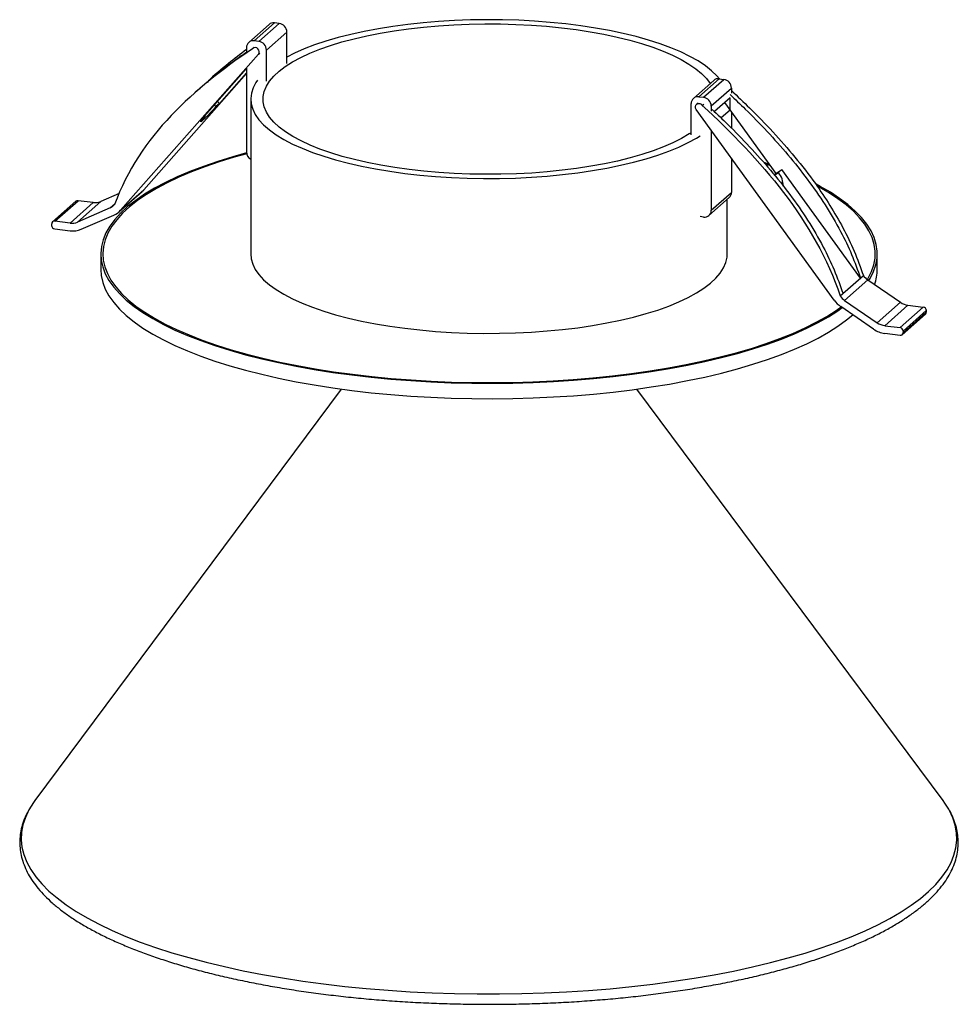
# Paper-space layout '_Dimétrica' of a CAD drawing. Header units: millimetres. Extents: x -60 to 54, y -96 to 24.
import ezdxf

# ---------------------------------------------------------------- set-up
doc = ezdxf.new("R2010")
doc.units = ezdxf.units.MM

psp = doc.layouts.new('_Dimétrica')

# ---------------------------------------------------------------- linework, layer by layer
at = {"color": 7, "linetype": 'Continuous', "lineweight": 25}
for p, q in [((-29.43, 22.98), (-31.9, 20.79)), ((-31.24, 20.99), (-28.77, 23.17)), ((-30.67, 20.91), (-28.2, 23.1)), ((-28.2, 23.1), (-28.77, 23.17)), ((-29.74, 19.85), (-27.26, 22.04)), ((-27.26, 18.23), (-27.26, 22.04)), ((-30.67, 20.91), (-31.24, 20.99)), ((-47.49, 0.35), (-30.72, 19.33)), ((-32.18, 20.16), (-32.18, 19.55)), ((-31.24, 20.2), (-31.42, 20.05)), ((-30.72, 19.33), (-30.55, 19.49)), ((-29.74, 16.05), (-29.74, 19.85)), ((-44.67, 2.85), (-32.18, 16.98)), ((-37.58, 11.48), (-32.18, 17.6)), ((-35.57, 17.21), (-35.93, 16.89)), ((-32.18, 17.07), (-35.46, 13.35)), ((-32.18, 17.64), (-32.18, 7.46)), ((24.69, 16.16), (22.21, 13.97)), ((22.87, 14.17), (25.35, 16.35)), ((23.44, 14.1), (25.92, 16.28)), ((25.35, 16.35), (25.92, 16.28)), ((-38.05, 15.02), (-38.4, 14.71)), ((-37.83, 15.18), (-38.03, 15)), ((24.38, 13.04), (26.85, 15.22)), ((26.85, 15.22), (26.85, 14.61)), ((-35.46, 13.35), (-35.89, 12.97)), ((-35.46, 13.35), (-35.72, 13.59)), ((-31.66, 13.88), (-31.66, -4.97)), ((21.94, 9.53), (21.94, 13.34)), ((22.78, 13.4), (22.61, 13.24)), ((22.87, 14.17), (23.44, 14.1)), ((23.3, 13.12), (23.48, 13.27)), ((26.68, 14.05), (24.77, 12.36)), ((26.01, 13.46), (32.26, 4.82)), ((26.68, 12.54), (26.68, 14.05)), ((-35.89, 12.97), (-36.09, 13.16)), ((39.34, -10.59), (22.57, 12.62)), ((24.38, 13.04), (24.38, 12.43)), ((26.68, 12.54), (25.59, 11.58)), ((26.85, 12.3), (26.85, 10.33)), ((-37.15, 11.86), (-37.58, 11.48)), ((-37.15, 11.86), (-37.21, 11.91)), ((24.38, 10.12), (24.38, 0.34)), ((26.85, 6.69), (26.85, 2.52)), ((31.47, 5.92), (30.81, 6.14)), ((32.26, 4.82), (32.06, 4.64)), ((32.08, 4.61), (32.57, 4.94)), ((32.26, 4.82), (32.99, 5.31)), ((32.99, 5.31), (32.57, 4.94)), ((42.55, -7.91), (32.99, 5.31)), ((-47.7, 0.15), (-44.87, 2.64)), ((-47.49, 0.35), (-44.67, 2.85)), ((24.38, 0.34), (26.85, 2.52)), ((-52.95, 1.44), (-55.78, -1.06)), ((-55.51, -0.98), (-52.68, 1.51)), ((-53.65, -1.22), (-50.82, 1.28)), ((-52.74, -1.09), (-49.91, 1.4)), ((-50.82, 1.28), (-52.68, 1.51)), ((-47.66, 2.38), (-49.91, 1.4)), ((24.11, -0.29), (26.58, 1.89)), ((26.34, -4.97), (26.34, 1.67)), ((-48.77, 0.63), (-52.74, -1.09)), ((-48.77, 0.63), (-48.17, 1.17)), ((-53.65, -1.22), (-55.51, -0.98)), ((-52.28, -1.97), (-48.32, -0.25)), ((23.44, -0.49), (23.03, -0.43)), ((-55.89, -1.31), (-55.89, -1.5)), ((-55.51, -1.92), (-53.65, -2.16)), ((-49.91, -4.97), (-49.91, -6.86)), ((44.59, -6.86), (44.59, -4.97)), ((40.07, -10.09), (42.9, -7.6)), ((40.62, -10.63), (43.45, -8.13)), ((43.45, -8.13), (47.41, -10.86)), ((40.62, -10.63), (44.59, -13.35)), ((44.13, -14.12), (40.17, -11.39)), ((44.59, -13.35), (47.41, -10.86)), ((45.5, -13.71), (48.33, -11.21)), ((47.36, -13.94), (50.19, -11.45)), ((47.74, -14.37), (50.56, -11.87)), ((48.33, -11.21), (50.19, -11.45)), ((50.56, -11.87), (50.56, -12.06)), ((47.63, -14.81), (50.45, -12.31)), ((47.74, -14.56), (50.56, -12.06)), ((45.5, -13.71), (47.36, -13.94)), ((47.74, -14.37), (47.74, -14.56)), ((47.36, -14.89), (45.5, -14.65)), ((-20.64, -21.43), (-57.92, -71.53)), ((52.6, -71.53), (15.32, -21.43))]:
    psp.add_line(p, q, dxfattribs=at)
at = {"color": 7, "linetype": 'Continuous', "lineweight": 25, "flags": 128}
for points in [[(-12.38, 5.31), (-14.14, 5.55), (-15.83, 5.83), (-17.47, 6.16), (-19.03, 6.52), (-20.52, 6.91), (-21.92, 7.34), (-23.23, 7.79), (-24.44, 8.28), (-25.54, 8.8), (-26.54, 9.33), (-27.43, 9.89), (-28.19, 10.47), (-28.84, 11.07), (-29.36, 11.68), (-29.75, 12.3), (-30.01, 12.92), (-30.14, 13.55), (-30.15, 14.19), (-30.02, 14.82), (-29.76, 15.45), (-29.37, 16.06), (-28.85, 16.67), (-28.21, 17.27), (-27.45, 17.85), (-26.57, 18.41), (-25.58, 18.95), (-24.47, 19.46), (-23.27, 19.95), (-21.96, 20.41), (-20.56, 20.84), (-19.08, 21.23), (-17.52, 21.59), (-15.89, 21.92), (-14.19, 22.2), (-12.44, 22.45), (-10.65, 22.65), (-8.81, 22.82), (-6.95, 22.94), (-5.06, 23.01), (-3.17, 23.05), (-1.27, 23.04), (0.62, 22.98), (2.5, 22.89), (4.35, 22.74), (6.17, 22.56), (7.94, 22.34), (9.67, 22.07), (11.33, 21.77), (12.93, 21.43), (14.46, 21.05), (15.9, 20.64), (17.26, 20.2), (18.52, 19.73), (19.68, 19.23), (20.73, 18.7), (21.67, 18.15), (22.5, 17.58), (23.21, 16.99), (23.79, 16.39), (24.24, 15.78), (24.25, 15.77)], [(25.38, 16.35), (25.07, 16.71), (24.43, 17.33), (23.67, 17.93), (22.79, 18.52), (21.79, 19.08), (20.68, 19.62), (19.47, 20.13), (18.15, 20.61), (16.74, 21.07), (15.24, 21.49), (13.66, 21.87), (12.01, 22.22), (10.28, 22.53), (8.5, 22.8), (6.67, 23.03), (4.79, 23.22), (2.89, 23.37), (0.95, 23.47), (-1, 23.53), (-2.96, 23.55), (-4.92, 23.52), (-6.86, 23.45), (-8.79, 23.33), (-10.69, 23.17), (-12.55, 22.97), (-14.37, 22.73), (-16.13, 22.44), (-17.84, 22.12), (-19.47, 21.76), (-21.03, 21.36), (-22.5, 20.93), (-23.88, 20.47), (-25.17, 19.98), (-26.35, 19.46), (-27.26, 19)], [(-30.83, 16.18), (-31.03, 15.89), (-31.37, 15.25), (-31.58, 14.6), (-31.66, 13.95), (-31.61, 13.29), (-31.42, 12.64), (-31.11, 12), (-30.66, 11.36), (-30.09, 10.74), (-29.39, 10.13), (-28.57, 9.54), (-27.63, 8.96), (-26.57, 8.41), (-25.41, 7.89), (-24.15, 7.39), (-22.78, 6.92), (-21.33, 6.48), (-19.78, 6.08), (-18.17, 5.71), (-16.48, 5.38), (-14.72, 5.09), (-12.91, 4.84)], [(22.57, 12.62), (22.49, 12.79), (22.47, 12.98), (22.53, 13.15), (22.64, 13.27), (22.81, 13.34), (22.99, 13.33), (23.16, 13.25), (23.3, 13.12)], [(-35.89, 12.97), (-36.21, 12.62), (-36.56, 12.25), (-36.9, 11.89), (-37.21, 11.57), (-37.47, 11.32), (-37.65, 11.17), (-37.74, 11.11), (-37.73, 11.16), (-37.62, 11.31), (-37.42, 11.55), (-37.15, 11.86)], [(21.94, 9.78), (21.7, 9.63), (20.76, 9.08), (19.72, 8.55), (18.56, 8.05), (17.3, 7.58), (15.95, 7.13), (14.51, 6.72), (12.99, 6.34), (11.39, 6), (9.72, 5.7), (8, 5.43), (6.23, 5.21), (4.41, 5.02), (2.56, 4.88), (0.68, 4.78), (-1.21, 4.73), (-3.11, 4.72), (-5, 4.75), (-6.89, 4.82), (-8.75, 4.94), (-10.59, 5.1), (-12.38, 5.31)], [(-12.91, 4.84), (-11.06, 4.63), (-9.17, 4.46), (-7.24, 4.34), (-5.3, 4.25), (-3.35, 4.22), (-1.39, 4.22), (0.57, 4.27), (2.5, 4.37), (4.42, 4.51), (6.3, 4.69), (8.14, 4.91), (9.94, 5.17), (11.67, 5.48), (13.34, 5.82), (14.94, 6.2), (16.45, 6.61), (17.88, 7.06), (19.22, 7.54), (20.45, 8.04), (21.58, 8.58), (22.6, 9.13), (23.03, 9.4)], [(-32.17, 7.33), (-33.85, 6.86), (-35.68, 6.29), (-37.42, 5.69), (-39.06, 5.07), (-40.6, 4.41), (-42.03, 3.73), (-43.36, 3.03), (-44.57, 2.3), (-45.66, 1.55), (-46.64, 0.79), (-47.49, 0.01), (-48.21, -0.79), (-48.81, -1.6), (-49.28, -2.41), (-49.62, -3.24), (-49.83, -4.07), (-49.91, -4.9), (-49.86, -5.73), (-49.67, -6.56), (-49.36, -7.38), (-48.91, -8.2), (-48.34, -9.01), (-47.63, -9.81), (-46.81, -10.59), (-45.85, -11.36), (-44.78, -12.11), (-43.59, -12.84), (-42.29, -13.55), (-40.88, -14.24), (-39.36, -14.9), (-37.74, -15.53), (-36.02, -16.13), (-34.21, -16.7), (-32.3, -17.24), (-30.32, -17.74), (-28.26, -18.21), (-26.13, -18.64), (-23.93, -19.04), (-21.68, -19.39), (-19.37, -19.71)], [(-32.15, 7.22), (-33.69, 6.79), (-35.51, 6.23), (-37.24, 5.64), (-38.87, 5.01), (-40.4, 4.36), (-41.83, 3.69), (-43.14, 2.99), (-44.35, 2.26), (-45.43, 1.52), (-46.4, 0.76), (-47.25, -0.02), (-47.97, -0.81), (-48.57, -1.61), (-49.04, -2.43), (-49.37, -3.25), (-49.58, -4.07), (-49.66, -4.9), (-49.61, -5.72), (-49.42, -6.55), (-49.11, -7.37), (-48.67, -8.18), (-48.09, -8.99), (-47.4, -9.78), (-46.57, -10.56), (-45.63, -11.33), (-44.56, -12.07), (-43.38, -12.8), (-42.08, -13.51), (-40.68, -14.19), (-39.17, -14.84), (-37.55, -15.47), (-35.84, -16.07), (-34.04, -16.64), (-32.15, -17.17), (-30.18, -17.68), (-28.13, -18.14), (-26.01, -18.57), (-23.82, -18.96), (-21.58, -19.32), (-19.28, -19.63)], [(31.58, 5.76), (31.39, 5.83), (30.99, 5.96)], [(43.57, -8.22), (43.74, -7.95), (44.15, -7.13), (44.42, -6.3), (44.56, -5.47), (44.58, -4.64), (44.46, -3.81), (44.21, -2.98), (43.83, -2.16), (43.32, -1.34), (42.68, -0.54), (41.91, 0.25), (41.02, 1.03), (40.01, 1.79), (38.88, 2.53), (37.63, 3.25), (37.15, 3.51)], [(43.4, -8.1), (43.49, -7.93), (43.9, -7.11), (44.17, -6.29), (44.32, -5.47), (44.33, -4.64), (44.21, -3.81), (43.96, -2.99), (43.58, -2.17), (43.07, -1.36), (42.44, -0.56), (41.68, 0.22), (40.79, 1), (39.78, 1.75), (38.66, 2.49), (37.42, 3.21), (37.34, 3.25)], [(-31.66, -4.97), (-31.61, -5.56), (-31.42, -6.21), (-31.11, -6.86), (-30.66, -7.49), (-30.09, -8.12), (-29.39, -8.73), (-28.57, -9.32), (-27.63, -9.89), (-26.57, -10.44), (-25.41, -10.97), (-24.15, -11.47), (-22.78, -11.94), (-21.33, -12.37), (-19.78, -12.78), (-18.17, -13.14), (-16.48, -13.47), (-14.72, -13.77), (-12.91, -14.02)], [(-12.91, -14.02), (-11.06, -14.23), (-9.17, -14.4), (-7.24, -14.52), (-5.3, -14.6), (-3.35, -14.64), (-1.39, -14.63), (0.57, -14.58), (2.5, -14.49), (4.42, -14.35), (6.3, -14.17), (8.14, -13.95), (9.94, -13.68), (11.67, -13.38), (13.34, -13.04), (14.94, -12.66), (16.45, -12.24), (17.88, -11.8), (19.22, -11.32), (20.45, -10.81), (21.58, -10.28), (22.6, -9.72), (23.5, -9.14), (24.29, -8.54), (24.95, -7.93), (25.49, -7.3), (25.89, -6.66), (26.17, -6.02), (26.31, -5.37), (26.34, -4.97)], [(-49.91, -6.86), (-49.86, -7.61), (-49.67, -8.44), (-49.36, -9.27), (-48.91, -10.09), (-48.34, -10.89), (-47.63, -11.69), (-46.81, -12.48), (-45.85, -13.25), (-44.78, -14), (-43.59, -14.73), (-42.29, -15.44), (-40.88, -16.12), (-39.36, -16.78), (-37.74, -17.41), (-36.02, -18.02), (-34.21, -18.59), (-32.3, -19.13), (-30.32, -19.63), (-28.26, -20.1), (-26.13, -20.53), (-23.93, -20.92), (-21.68, -21.28), (-19.37, -21.59)], [(-19.37, -19.71), (-17.01, -19.98), (-14.62, -20.21), (-12.19, -20.4), (-9.73, -20.55), (-7.26, -20.65), (-4.77, -20.71), (-2.27, -20.72), (0.22, -20.7), (2.71, -20.62), (5.18, -20.51), (7.62, -20.35), (10.04, -20.14), (12.43, -19.9), (14.77, -19.61), (17.06, -19.29), (19.3, -18.92), (21.48, -18.51), (23.59, -18.07), (25.63, -17.59), (27.58, -17.08), (29.46, -16.53), (31.24, -15.95), (32.93, -15.33), (34.52, -14.69), (36.01, -14.03), (37.39, -13.33), (38.65, -12.62), (39.81, -11.88), (40.33, -11.51)], [(-19.28, -19.63), (-16.94, -19.9), (-14.55, -20.13), (-12.14, -20.32), (-9.69, -20.47), (-7.23, -20.57), (-4.76, -20.63), (-2.27, -20.64), (0.2, -20.61), (2.68, -20.54), (5.13, -20.42), (7.57, -20.27), (9.98, -20.06), (12.35, -19.82), (14.68, -19.54), (16.96, -19.21), (19.18, -18.85), (21.35, -18.44), (23.45, -18), (25.48, -17.52), (27.42, -17.01), (29.29, -16.47), (31.06, -15.89), (32.74, -15.28), (34.32, -14.64), (35.8, -13.98), (37.17, -13.29), (38.44, -12.58), (39.58, -11.84), (40.19, -11.41)], [(-19.37, -21.59), (-17.01, -21.87), (-14.62, -22.1), (-12.19, -22.29), (-9.73, -22.43), (-7.26, -22.54), (-4.77, -22.59), (-2.27, -22.61), (0.22, -22.58), (2.71, -22.51), (5.18, -22.39), (7.62, -22.23), (10.04, -22.03), (12.43, -21.79), (14.77, -21.5), (17.06, -21.17), (19.3, -20.81), (21.48, -20.4), (23.59, -19.96), (25.63, -19.48), (27.58, -18.96), (29.46, -18.41), (31.24, -17.83), (32.93, -17.22), (34.52, -16.58), (36.01, -15.91), (37.39, -15.22), (38.65, -14.5), (39.81, -13.76), (40.84, -13.01), (41.6, -12.38)], [(-57.92, -71.53), (-58.11, -71.78), (-58.65, -72.66)], [(53.29, -72.59), (52.82, -71.84), (52.6, -71.53)], [(-58.65, -72.66), (-58.66, -72.67), (-59.09, -73.57), (-59.39, -74.48), (-59.56, -75.38), (-59.59, -76.29), (-59.5, -77.2), (-59.28, -78.11), (-58.92, -79.01), (-58.44, -79.91), (-57.83, -80.8), (-57.09, -81.67), (-56.22, -82.54), (-55.23, -83.38), (-54.13, -84.22), (-52.9, -85.03), (-51.56, -85.82), (-50.1, -86.59), (-48.54, -87.34), (-46.87, -88.06), (-45.1, -88.75), (-43.23, -89.41), (-41.27, -90.05), (-39.21, -90.65), (-37.08, -91.22), (-34.87, -91.75), (-32.58, -92.25), (-30.22, -92.71), (-27.8, -93.13), (-25.32, -93.51), (-22.79, -93.85)], [(-22.79, -93.85), (-20.22, -94.15), (-17.6, -94.41), (-14.95, -94.63), (-12.27, -94.8), (-9.57, -94.94), (-6.85, -95.03), (-4.12, -95.07), (-1.39, -95.07), (1.34, -95.03), (4.06, -94.94), (6.76, -94.81), (9.44, -94.64), (12.09, -94.43), (14.71, -94.17), (17.29, -93.87), (19.83, -93.53), (22.31, -93.15), (24.73, -92.74), (27.09, -92.28), (29.39, -91.78), (31.61, -91.25), (33.75, -90.69), (35.8, -90.09), (37.77, -89.46), (39.65, -88.8), (41.43, -88.11), (43.1, -87.39), (44.67, -86.64), (46.14, -85.88), (47.49, -85.08), (48.72, -84.27), (49.84, -83.44), (50.83, -82.59), (51.71, -81.73), (52.46, -80.86), (53.08, -79.97), (53.57, -79.08), (53.93, -78.17), (54.17, -77.27), (54.27, -76.36), (54.24, -75.45), (54.08, -74.54), (53.79, -73.63), (53.37, -72.73), (53.29, -72.59)]]:
    psp.add_lwpolyline(points, dxfattribs=at)
at = {"color": 7, "linetype": 'Continuous', "lineweight": 25}
for centre, radius, start, end in [((-28.89, 22.34), 0.834, 81.8416, 130.6612), ((-28.35, 22.02), 1.09, 1.0587, 81.7605), ((-31.36, 20.18), 0.814, 81.3986, 181.4206), ((-30.83, 19.83), 1.09, 1.0587, 81.7605), ((-31.12, 19.64), 0.502, 322.6161, 131.314), ((25.23, 15.53), 0.834, 81.8416, 130.6612), ((25.76, 15.2), 1.09, 1.0587, 81.7605), ((22.75, 13.36), 0.814, 81.3986, 181.4206), ((23.29, 13.01), 1.09, 1.0587, 81.7605), ((-31.09, 7.48), 1.09, 181.0967, 238.1719), ((30.8, 3.39), 2.34, 357.2343, 41.2691), ((-46.42, 4.39), 2.34, 311.4112, 318.5424), ((26.02, 2.51), 0.834, 312.158, 0.9777), ((-52.73, 1.18), 0.333, 81.8416, 130.6612), ((-50.59, 3), 1.73, 262.3634, 293.1109), ((-49.4, 2.07), 1.56, 293.4562, 318.5083), ((-49.25, 1.91), 2.35, 293.4562, 318.5083), ((23.57, 0.32), 0.814, 261.3986, 1.4206), ((-55.56, -1.3), 0.326, 81.3986, 181.4206), ((-53.42, 0.5), 1.73, 262.3634, 293.1109), ((-55.45, -1.49), 0.437, 181.0587, 261.7605), ((-53.3, 0.42), 2.6, 262.3634, 293.1109), ((39.08, -6.84), 5.51, 340.3173, 359.7942), ((44.73, -6.28), 2.26, 215.8361, 235.4358), ((42.09, -8.61), 3.39, 215.8361, 235.4358), ((41.9, -8.77), 2.26, 215.8361, 235.4358), ((48.6, -9.16), 2.07, 235.1654, 262.4378), ((50.13, -11.88), 0.437, 1.0587, 81.7605), ((50.23, -12.07), 0.333, 312.158, 0.9777), ((45.91, -11.57), 3.11, 235.1654, 262.4378), ((45.77, -11.65), 2.07, 235.1654, 262.4378), ((47.3, -14.37), 0.437, 1.0587, 81.7605), ((47.41, -14.56), 0.326, 261.3986, 1.4206)]:
    psp.add_arc(centre, radius, start, end, dxfattribs=at)
for points in [[(-31.45, 20.01), (-38.47, 15.26), (-45.22, 9.4), (-48.22, 1.03)], [(23.3, 13.12), (30.32, 6.6), (37.07, -0.97), (40.07, -10.09)]]:
    psp.add_open_spline(points, degree=3, dxfattribs=at)
for points, knots in [([(-32.18, 19.91), (-32.92, 19.35), (-34.54, 18.1), (-36.18, 16.74), (-37.03, 15.88), (-37.09, 15.83)], [0, 0, 0, 0, 0.435694, 0.961788, 1, 1, 1, 1]), ([(-32.18, 19.57), (-32.74, 19.18), (-34.21, 18.15), (-35.86, 16.91), (-36.89, 16), (-37.09, 15.83)], [0, 0, 0, 0, 0.330011, 0.874261, 1, 1, 1, 1]), ([(26.67, 14.44), (27.29, 13.86), (28.83, 12.4), (31.2, 9.96), (33.74, 7.12), (36.11, 4.15), (38.28, 1.03), (40.07, -2.04), (41.52, -5.03), (42.2, -6.95), (42.55, -7.91)], [0, 0, 0, 0, 0.092322, 0.22908, 0.36605, 0.502985, 0.639542, 0.776044, 0.888033, 1, 1, 1, 1]), ([(26.85, 14.92), (27.59, 14.22), (29.31, 12.59), (31.91, 9.9), (34.6, 6.84), (36.92, 3.85), (38.86, 0.96), (40.45, -1.78), (41.84, -4.63), (42.55, -6.61), (42.9, -7.6)], [0, 0, 0, 0, 0.1085945, 0.2539684, 0.3994542, 0.5445198, 0.6581345, 0.7715976, 0.8853258, 1, 1, 1, 1]), ([(24.51, 12.61), (25.14, 12.01), (26.7, 10.54), (29.08, 8.09), (31.62, 5.25), (33.99, 2.28), (36.16, -0.84), (37.95, -3.91), (39.39, -6.9), (40.08, -8.82), (40.43, -9.78)], [0, 0, 0, 0, 0.094076, 0.23057, 0.367276, 0.503946, 0.640238, 0.776477, 0.88825, 1, 1, 1, 1]), ([(-58.7, -72.76), (-58.77, -72.87), (-59.02, -73.29), (-59.32, -74.03), (-59.6, -74.97), (-59.75, -75.9), (-59.79, -76.83), (-59.7, -77.75), (-59.5, -78.67), (-59.18, -79.58), (-58.75, -80.48), (-58.2, -81.37), (-57.53, -82.25), (-56.74, -83.13), (-55.84, -83.98), (-54.83, -84.82), (-53.7, -85.64), (-52.47, -86.43), (-51.14, -87.21), (-49.71, -87.95), (-48.18, -88.68), (-46.56, -89.37), (-44.85, -90.04), (-43.06, -90.67), (-41.19, -91.28), (-39.23, -91.86), (-37.21, -92.41), (-35.11, -92.92), (-32.95, -93.4), (-30.72, -93.85), (-28.44, -94.26), (-26.11, -94.64), (-23.73, -94.98), (-21.3, -95.28), (-18.84, -95.55), (-16.35, -95.78), (-13.82, -95.97), (-11.28, -96.12), (-8.71, -96.23), (-6.14, -96.3), (-3.55, -96.34), (-0.97, -96.33), (1.61, -96.28), (4.19, -96.2), (6.74, -96.08), (9.28, -95.91), (11.8, -95.71), (14.28, -95.47), (16.73, -95.19), (19.14, -94.88), (21.51, -94.53), (23.83, -94.14), (26.09, -93.72), (28.29, -93.26), (30.44, -92.77), (32.51, -92.24), (34.51, -91.69), (36.44, -91.1), (38.29, -90.48), (40.05, -89.84), (41.73, -89.16), (43.32, -88.46), (44.82, -87.74), (46.22, -86.98), (47.52, -86.2), (48.72, -85.4), (49.81, -84.57), (50.8, -83.73), (51.68, -82.85), (52.44, -81.96), (53.09, -81.06), (53.61, -80.14), (54.01, -79.21), (54.28, -78.27), (54.43, -77.34), (54.46, -76.41), (54.38, -75.49), (54.17, -74.57), (53.85, -73.66), (53.57, -73.03), (53.37, -72.71), (53.35, -72.68)], [0, 0, 0, 0, 0.004958, 0.017729, 0.030312, 0.042718, 0.054992, 0.06721, 0.079436, 0.091745, 0.1042, 0.116831, 0.129638, 0.142592, 0.155652, 0.168778, 0.181937, 0.195105, 0.208264, 0.221409, 0.234537, 0.247649, 0.260743, 0.273823, 0.286889, 0.299942, 0.312985, 0.326019, 0.339044, 0.352063, 0.365075, 0.378082, 0.391084, 0.404082, 0.417077, 0.430069, 0.443059, 0.456047, 0.469034, 0.48202, 0.495005, 0.50799, 0.520974, 0.53396, 0.546945, 0.559932, 0.572921, 0.585911, 0.598903, 0.611898, 0.624897, 0.637899, 0.650906, 0.663919, 0.676937, 0.689962, 0.702996, 0.716038, 0.729091, 0.742156, 0.755235, 0.768328, 0.781439, 0.794568, 0.807715, 0.82088, 0.83406, 0.847247, 0.860421, 0.873554, 0.886609, 0.899542, 0.912309, 0.924888, 0.937291, 0.949563, 0.96178, 0.974008, 0.986319, 0.998777, 1, 1, 1, 1])]:
    psp.add_open_spline(points, degree=3, knots=knots, dxfattribs=at)

doc.saveas('drawing.dxf')
